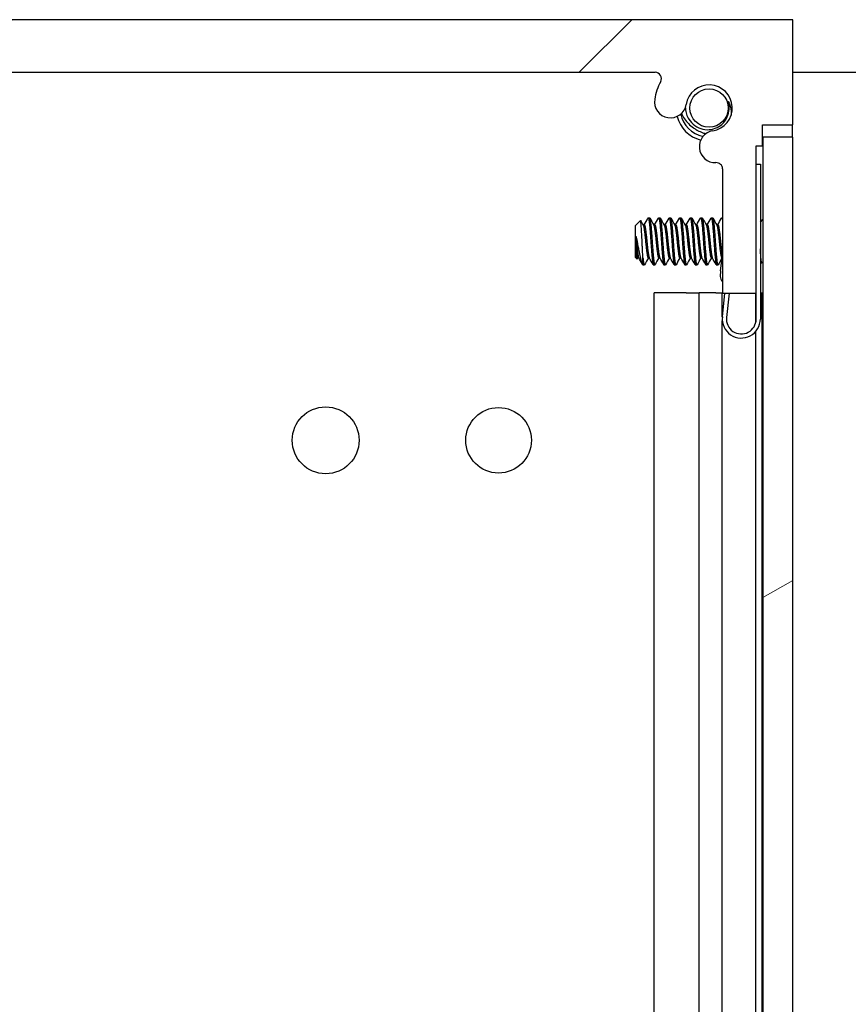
# Model space of a CAD drawing. Header units: millimetres. Extents: x 80 to 2248, y 80 to 1719.
# Tile 56 of 77: x 1197 to 1247, y 1212 to 1271. Entities that reach past the tile are written whole.
import ezdxf

# ---------------------------------------------------------------- set-up
doc = ezdxf.new("R2010")
doc.units = ezdxf.units.MM
doc.header["$LTSCALE"] = 8.333333
for name, color, linetype, lineweight in [('Dimension (ANSI)', 7, 'Continuous', 25), ('Hatch (ANSI)', 7, 'Continuous', 18), ('Visible (ANSI)', 7, 'Continuous', 25)]:
    doc.layers.add(name, color=color, linetype=linetype, lineweight=lineweight)
doc.styles.add('Note Text (ANSI)', font='tahoma.ttf')
doc.dimstyles.new('Default - mm (ANSI)', dxfattribs={"dimscale": 8.333333, "dimtxt": 1.75, "dimasz": 1.5, "dimexe": 2, "dimexo": 1, "dimgap": 0.8, "dimtad": 0, "dimtih": 1, "dimtoh": 1, "dimrnd": 1e-08, "dimzin": 0, "dimdsep": 46, "dimtxsty": 'Note Text (ANSI)', "dimblk": 'Filled-2', "dimcen": 0.09, "dimdle": 10, "dimclrd": 256, "dimclre": 256, "dimclrt": 256, "dimadec": 1, "dimazin": 0, "dimtfac": 1.741714, "dimtofl": 0, "dimtmove": 0, "dimatfit": 3, "dimldrblk": 'Filled-1', "dimfxl": 1, "dimtolj": 1, "dimtzin": 0, "dimlwd": -1, "dimlwe": -1, "dimarcsym": 0})

# ---------------------------------------------------------------- blocks, each defined once
blk = doc.blocks.new('Filled-2')
at = {"color": 0}
for p, q in [((0, 0), (-1, 0.1667)), ((-1, 0.1667), (-1, -0.1667)), ((-1, 0), (0, 0)), ((-1, -0.1667), (0, 0))]:
    blk.add_line(p, q, dxfattribs=at)
at = {"color": 0, "flags": 128}
blk.add_lwpolyline([(-1, -0.1667), (0, 0), (-1, 0.1667), (-1, -0.1667)], dxfattribs=at)
at = {"color": 0}
blk.add_solid([(-1, -0.1667), (0, 0), (-1, 0.1667), (-1, -0.1667)], dxfattribs=at)
blk = doc.blocks.new('*D11')
at = {"layer": 'Defpoints', "color": 0, "transparency": 16777216}
for p in [(1235.148, 1267.975), (1330.294, 1267.975), (1235.148, 563.145)]:
    blk.add_point(p, dxfattribs=at)
at = {"layer": 'Dimension (ANSI)', "transparency": 16777216}
for p, q in [((1243.481, 1267.975), (1346.961, 1267.975)), ((1330.294, 1255.475), (1330.294, 869.857)), ((1330.294, 575.645), (1330.294, 808.862)), ((1243.481, 563.145), (1346.961, 563.145))]:
    blk.add_line(p, q, dxfattribs=at)
at = {"layer": 'Dimension (ANSI)', "transparency": 16777216, "xscale": 12.5, "yscale": 12.5, "zscale": 12.5}
for p, rotation in [((1330.294, 1267.975), 90), ((1330.294, 563.145), 270)]:
    blk.add_blockref('Filled-2', p, dxfattribs=dict(at, rotation=rotation))
at = {"layer": 'Dimension (ANSI)', "transparency": 16777216, "char_height": 14.58333, "attachment_point": 5, "style": 'Note Text (ANSI)'}
for s, insert in [('\\A1; 704.83 mm', (1330.294, 853.651)), ('\\A1;[27.749 in]', (1330.294, 823.153))]:
    blk.add_mtext(s, dxfattribs=dict(at, insert=insert))
blk = doc.blocks.new('Filled-1')
at = {"color": 0}
for p, q in [((0, 0), (-1, 0.3333)), ((-1, 0.3333), (-1, -0.3333)), ((-1, 0), (0, 0)), ((-1, -0.3333), (0, 0))]:
    blk.add_line(p, q, dxfattribs=at)
at = {"color": 0, "flags": 128}
blk.add_lwpolyline([(-1, -0.3333), (0, 0), (-1, 0.3333), (-1, -0.3333)], dxfattribs=at)
at = {"color": 0}
blk.add_solid([(-1, -0.3333), (0, 0), (-1, 0.3333), (-1, -0.3333)], dxfattribs=at)

msp = doc.modelspace()

# ---------------------------------------------------------------- hatches: boundary and pattern name
at = {"layer": 'Hatch (ANSI)'}
h = msp.add_hatch(dxfattribs=at)
h.set_pattern_fill('ANSI31', color=256, scale=211.666667, style=0)
h.set_pattern_definition([(45, (0, 0), (-18.70887, 18.70887), [])])
edge = h.paths.add_edge_path()
edge.add_line((1243.4571, 1264.7995), (1243.4571, 1271.1495))
edge.add_line((1243.4571, 1271.1495), (1155.3191, 1271.1495))
edge.add_line((1155.3191, 1271.1495), (1155.3191, 1264.7995))
edge.add_line((1155.3191, 1264.7995), (1157.1481, 1264.7995))
edge.add_line((1157.1481, 1264.7995), (1157.1481, 1263.5295))
edge.add_line((1157.1481, 1263.5295), (1157.5291, 1263.5295))
edge.add_line((1157.5291, 1263.5295), (1157.5291, 1254.6395))
edge.add_line((1157.5291, 1254.6395), (1159.5611, 1254.6395))
edge.add_line((1159.5611, 1254.6395), (1159.5611, 1262.1382))
edge.add_ellipse((1159.9421, 1262.1382), major_axis=(0, 0.381), ratio=1, start_angle=357.543268, end_angle=450, ccw=False)
edge.add_ellipse((1159.9998, 1263.4832), major_axis=(0.9643, -0.0414), ratio=1, start_angle=270, end_angle=443.339678)
edge.add_ellipse((1160.3741, 1265.8155), major_axis=(-1.3794, 0.2214), ratio=1, start_angle=198.234109, end_angle=450, ccw=False)
edge.add_ellipse((1162.7064, 1266.1898), major_axis=(0.1529, -0.953), ratio=1, start_angle=270, end_angle=450)
edge.add_ellipse((1160.3741, 1265.8155), major_axis=(-0.5272, 3.2854), ratio=1, start_angle=270, end_angle=289.532567)
edge.add_ellipse((1163.6284, 1267.5935), major_axis=(-0.1827, 0.3344), ratio=1, start_angle=331.350379, end_angle=450, ccw=False)
edge.add_line((1163.6284, 1267.9745), (1235.1477, 1267.9745))
edge.add_ellipse((1235.1477, 1267.5935), major_axis=(0.381, 0), ratio=1, start_angle=331.350379, end_angle=450, ccw=False)
edge.add_ellipse((1238.4021, 1265.8155), major_axis=(-1.5953, -2.92), ratio=1, start_angle=270, end_angle=289.532567)
edge.add_ellipse((1236.0697, 1266.1898), major_axis=(-0.1529, -0.953), ratio=1, start_angle=270, end_angle=450)
edge.add_ellipse((1238.4021, 1265.8155), major_axis=(0.2214, 1.3794), ratio=1, start_angle=198.234109, end_angle=450, ccw=False)
edge.add_ellipse((1238.7764, 1263.4832), major_axis=(-0.953, -0.1529), ratio=1, start_angle=270, end_angle=443.339678)
edge.add_ellipse((1238.8341, 1262.1382), major_axis=(0.3806, 0.0163), ratio=1, start_angle=357.543268, end_angle=450, ccw=False)
edge.add_line((1239.2151, 1262.1382), (1239.2151, 1254.6395))
edge.add_line((1239.2151, 1254.6395), (1241.2471, 1254.6395))
edge.add_line((1241.2471, 1254.6395), (1241.2471, 1263.5295))
edge.add_line((1241.2471, 1263.5295), (1241.6281, 1263.5295))
edge.add_line((1241.6281, 1263.5295), (1241.6281, 1264.7995))
edge.add_line((1241.6281, 1264.7995), (1243.4571, 1264.7995))
h = msp.add_hatch(dxfattribs=at)
h.set_pattern_fill('ANSI31', color=256, scale=211.666667, angle=-15, style=0)
h.set_pattern_definition([(30, (0, 0), (-13.22917, 22.9136), [])])
h.paths.add_polyline_path([(1241.6537, 567.0588), (1243.4571, 567.0588), (1243.4571, 1264.0602), (1241.6537, 1264.0602)])

# ---------------------------------------------------------------- linework, layer by layer
at = {"layer": 'Visible (ANSI)'}
for p, q in [((1243.4571, 1271.1495), (1155.3191, 1271.1495)), ((1243.4571, 1264.7995), (1243.4571, 1271.1495)), ((1163.6284, 1267.9745), (1235.1477, 1267.9745)), ((1241.6281, 1263.5295), (1241.6281, 1264.7995)), ((1241.6281, 1264.7995), (1243.4571, 1264.7995)), ((1243.444, 1264.0602), (1243.444, 1264.7995)), ((1241.2471, 1254.6395), (1241.2471, 1263.5295)), ((1241.2471, 1263.5295), (1241.6281, 1263.5295)), ((1243.4571, 1264.0602), (1241.6537, 1264.0602)), ((1241.6537, 1264.0602), (1241.6537, 567.0588)), ((1243.4571, 567.0588), (1243.4571, 1264.0602)), ((1241.2471, 1262.4245), (1241.4971, 1262.4245)), ((1241.4971, 1262.4245), (1241.4971, 1253.0745)), ((1239.2036, 1262.2226), (1239.2051, 1262.2246)), ((1239.206, 1262.2209), (1239.2036, 1262.2226)), ((1239.2151, 1262.1382), (1239.2151, 1254.6395)), ((1233.9321, 1258.7072), (1234.2551, 1259.0302)), ((1234.4182, 1258.7538), (1234.4877, 1258.7538)), ((1234.7258, 1259.1834), (1234.8052, 1259.1834)), ((1235.0532, 1258.7538), (1235.1227, 1258.7538)), ((1235.3608, 1259.1834), (1235.4402, 1259.1834)), ((1235.6882, 1258.7538), (1235.7577, 1258.7538)), ((1235.9958, 1259.1834), (1236.0752, 1259.1834)), ((1236.3232, 1258.7538), (1236.3927, 1258.7538)), ((1236.6308, 1259.1834), (1236.7102, 1259.1834)), ((1236.9582, 1258.7538), (1237.0277, 1258.7538)), ((1237.2658, 1259.1834), (1237.3452, 1259.1834)), ((1237.5932, 1258.7538), (1237.6627, 1258.7538)), ((1237.9008, 1259.1834), (1237.9802, 1259.1834)), ((1238.2282, 1258.7538), (1238.2977, 1258.7538)), ((1238.5358, 1259.1834), (1238.6152, 1259.1834)), ((1238.8632, 1258.7538), (1238.9327, 1258.7538)), ((1239.1708, 1259.1834), (1239.2151, 1259.1834)), ((1241.4971, 1258.9252), (1241.6537, 1259.0818)), ((1233.9321, 1258.7072), (1233.9321, 1256.8149)), ((1233.9787, 1258.0842), (1233.9787, 1257.3163)), ((1233.9321, 1256.8149), (1234.0508, 1256.6961)), ((1234.0908, 1256.7682), (1234.1603, 1256.7682)), ((1234.4083, 1256.3386), (1234.4083, 1256.7644)), ((1234.7258, 1256.7682), (1234.7953, 1256.7682)), ((1235.3608, 1256.7682), (1235.4303, 1256.7682)), ((1235.9958, 1256.7682), (1236.0653, 1256.7682)), ((1236.6308, 1256.7682), (1236.7003, 1256.7682)), ((1237.2658, 1256.7682), (1237.3353, 1256.7682)), ((1237.9008, 1256.7682), (1237.9703, 1256.7682)), ((1238.5358, 1256.7682), (1238.6053, 1256.7682)), ((1239.1004, 1255.9802), (1239.1681, 1256.6096)), ((1239.1681, 1256.6096), (1239.1945, 1256.8557)), ((1239.1708, 1256.7682), (1239.1851, 1256.7682)), ((1241.5735, 1256.5204), (1241.6537, 1256.4402)), ((1234.4083, 1256.3386), (1234.4877, 1256.3386)), ((1235.0433, 1256.3386), (1235.1227, 1256.3386)), ((1235.6783, 1256.3386), (1235.7577, 1256.3386)), ((1236.3133, 1256.3386), (1236.3927, 1256.3386)), ((1236.9483, 1256.3386), (1237.0277, 1256.3386)), ((1237.5833, 1256.3386), (1237.6627, 1256.3386)), ((1238.2183, 1256.3386), (1238.2977, 1256.3386)), ((1238.8533, 1256.3386), (1238.9327, 1256.3386)), ((1239.1004, 1255.9802), (1239.0638, 1255.6392)), ((1237.0096, 1254.6495), (1235.0914, 1254.6495)), ((1235.0914, 1183.2523), (1235.0914, 1254.6495)), ((1237.0096, 1254.6495), (1237.7981, 1254.6495)), ((1238.8046, 1254.6495), (1237.7981, 1254.6495)), ((1237.7981, 1183.5109), (1237.7981, 1254.6495)), ((1238.8046, 1254.6495), (1239.202, 1254.6495)), ((1239.202, 1254.6495), (1239.2151, 1254.6495)), ((1239.202, 1253.1806), (1239.202, 1254.6495)), ((1239.2036, 1253.1974), (1239.3586, 1254.6395)), ((1239.2151, 1254.6395), (1241.2471, 1254.6395)), ((1239.6101, 1254.6395), (1239.4522, 1253.1707)), ((1241.234, 1252.9215), (1241.234, 1254.6395)), ((1241.2471, 1253.0745), (1241.2471, 1254.6395)), ((1241.4971, 1254.6495), (1241.615, 1254.6495)), ((1241.615, 1254.6495), (1241.6537, 1254.6495)), ((1241.615, 1183.5416), (1241.615, 1254.6495)), ((1239.202, 1185.5095), (1239.202, 1252.9685)), ((1241.234, 1185.5095), (1241.234, 1252.3425))]:
    msp.add_line(p, q, dxfattribs=at)
for centre, radius in [((1238.4021, 1265.8155), 1.1573), ((1215.25, 1245.7495), 2.0193), ((1225.6894, 1245.7495), 1.981)]:
    msp.add_circle(centre, radius, dxfattribs=at)
for centre, radius, start, end in [((1235.1477, 1267.5935), 0.381, 331.350379, 90), ((1238.4021, 1265.8155), 3.3274, 151.350379, 170.882946), ((1238.4021, 1265.8155), 1.397, 279.117054, 170.882946), ((1236.0697, 1266.1898), 0.9652, 170.882946, 350.882946), ((1238.4021, 1265.8155), 1.2156, 333.644372, 18.644372), ((1238.4021, 1265.8155), 2, 194.636217, 255.363783), ((1238.4021, 1265.8155), 1.7526, 192.076077, 257.923923), ((1238.7764, 1263.4832), 0.9652, 99.117054, 272.456732), ((1238.8341, 1262.1382), 0.381, 0, 92.456732), ((1239.6566, 1255.7317), 0.6, 188.865854, 222.617192), ((1240.3471, 1253.0745), 1.15, 173.865854, 0), ((1240.3471, 1253.0745), 0.9, 173.865854, 0)]:
    msp.add_arc(centre, radius, start, end, dxfattribs=at)
for points in [[(1239.5539, 1266.2041), (1239.6288, 1266.0845), (1239.6809, 1265.9544), (1239.7094, 1265.8155)], [(1236.9677, 1265.8359), (1236.968, 1265.829), (1236.9683, 1265.8222), (1236.9686, 1265.8155)], [(1239.7094, 1265.8155), (1239.7274, 1265.7282), (1239.7512, 1265.574), (1239.729, 1265.3786)], [(1234.2651, 1259.0264), (1234.3192, 1258.9297), (1234.3735, 1258.8331), (1234.428, 1258.7366)], [(1234.4778, 1258.7538), (1234.5561, 1258.8927), (1234.634, 1259.0318), (1234.7119, 1259.171)], [(1234.8191, 1259.171), (1234.9002, 1259.0261), (1234.9814, 1258.8812), (1235.063, 1258.7366)], [(1235.1128, 1258.7538), (1235.1911, 1258.8927), (1235.269, 1259.0318), (1235.3469, 1259.171)], [(1235.4541, 1259.171), (1235.5352, 1259.0261), (1235.6164, 1258.8812), (1235.698, 1258.7366)], [(1235.7478, 1258.7538), (1235.8261, 1258.8927), (1235.904, 1259.0318), (1235.9819, 1259.171)], [(1236.0891, 1259.171), (1236.1702, 1259.0261), (1236.2514, 1258.8812), (1236.333, 1258.7366)], [(1236.3828, 1258.7538), (1236.4611, 1258.8927), (1236.539, 1259.0318), (1236.6169, 1259.171)], [(1236.7241, 1259.171), (1236.8052, 1259.0261), (1236.8864, 1258.8812), (1236.968, 1258.7366)], [(1237.0178, 1258.7538), (1237.0961, 1258.8927), (1237.174, 1259.0318), (1237.2519, 1259.171)], [(1237.3591, 1259.171), (1237.4402, 1259.0261), (1237.5214, 1258.8812), (1237.603, 1258.7366)], [(1237.6528, 1258.7538), (1237.7311, 1258.8927), (1237.809, 1259.0318), (1237.8869, 1259.171)], [(1237.9941, 1259.171), (1238.0752, 1259.0261), (1238.1564, 1258.8812), (1238.238, 1258.7366)], [(1238.2878, 1258.7538), (1238.3661, 1258.8927), (1238.444, 1259.0318), (1238.5219, 1259.171)], [(1238.6291, 1259.171), (1238.7102, 1259.0261), (1238.7914, 1258.8812), (1238.873, 1258.7366)], [(1238.9228, 1258.7538), (1239.0011, 1258.8927), (1239.079, 1259.0318), (1239.1569, 1259.171)], [(1241.6384, 1259.0666), (1241.6435, 1259.0757), (1241.6486, 1259.0847), (1241.6537, 1259.0938)], [(1233.9787, 1258.0842), (1234.0054, 1257.9854), (1234.03, 1257.8756), (1234.0521, 1257.761)], [(1234.1007, 1256.7682), (1234.088, 1256.7456), (1234.0753, 1256.723), (1234.0626, 1256.7004)], [(1234.3763, 1256.3833), (1234.3012, 1256.5175), (1234.2261, 1256.6516), (1234.1505, 1256.7855)], [(1234.7357, 1256.7682), (1234.6574, 1256.6293), (1234.5795, 1256.4902), (1234.5016, 1256.351)], [(1235.0294, 1256.351), (1234.9483, 1256.496), (1234.8671, 1256.6408), (1234.7855, 1256.7855)], [(1235.3707, 1256.7682), (1235.2924, 1256.6293), (1235.2145, 1256.4902), (1235.1366, 1256.351)], [(1235.6644, 1256.351), (1235.5833, 1256.496), (1235.5021, 1256.6408), (1235.4205, 1256.7855)], [(1236.0057, 1256.7682), (1235.9274, 1256.6293), (1235.8495, 1256.4902), (1235.7716, 1256.351)], [(1236.2994, 1256.351), (1236.2183, 1256.496), (1236.1371, 1256.6408), (1236.0555, 1256.7855)], [(1236.6407, 1256.7682), (1236.5624, 1256.6293), (1236.4845, 1256.4902), (1236.4066, 1256.351)], [(1236.9344, 1256.351), (1236.8533, 1256.496), (1236.7721, 1256.6408), (1236.6905, 1256.7855)], [(1237.2757, 1256.7682), (1237.1974, 1256.6293), (1237.1195, 1256.4902), (1237.0416, 1256.351)], [(1237.5694, 1256.351), (1237.4883, 1256.496), (1237.4071, 1256.6408), (1237.3255, 1256.7855)], [(1237.9107, 1256.7682), (1237.8324, 1256.6293), (1237.7545, 1256.4902), (1237.6766, 1256.351)], [(1238.2044, 1256.351), (1238.1233, 1256.496), (1238.0421, 1256.6408), (1237.9605, 1256.7855)], [(1238.5457, 1256.7682), (1238.4674, 1256.6293), (1238.3895, 1256.4902), (1238.3116, 1256.351)], [(1238.8394, 1256.351), (1238.7583, 1256.496), (1238.6771, 1256.6408), (1238.5955, 1256.7855)], [(1239.1807, 1256.7682), (1239.1024, 1256.6293), (1239.0245, 1256.4902), (1238.9466, 1256.351)], [(1241.5786, 1256.5153), (1241.5514, 1256.4668), (1241.5242, 1256.4182), (1241.4971, 1256.3697)]]:
    msp.add_open_spline(points, degree=3, dxfattribs=at)
for points, knots in [([(1236.7262, 1265.4823), (1236.835, 1265.2572), (1236.9806, 1265.0504), (1237.2491, 1264.7786), (1237.3471, 1264.6949), (1237.496, 1264.5882), (1237.5409, 1264.5584), (1237.5973, 1264.5236), (1237.6079, 1264.5173), (1237.6231, 1264.5083), (1237.6277, 1264.5056), (1237.6357, 1264.5009), (1237.6391, 1264.4989), (1237.6457, 1264.4951), (1237.6488, 1264.4933), (1237.6562, 1264.4891), (1237.6605, 1264.4867), (1237.6753, 1264.4784), (1237.6858, 1264.4726), (1237.8001, 1264.4107), (1237.9081, 1264.3627), (1238.0848, 1264.2999), (1238.1485, 1264.2807), (1238.21, 1264.2647)], [-0.20828692, -0.20828692, -0.20828692, -0.20828692, -0.16037519, -0.16037519, -0.1357902, -0.1357902, -0.12553662, -0.12553662, -0.1232027, -0.1232027, -0.12218422, -0.12218422, -0.12143653, -0.12143653, -0.12074769, -0.12074769, -0.11981568, -0.11981568, -0.11753587, -0.11753587, -0.09516844, -0.09516844, -0.08204301, -0.08204301, -0.08204301, -0.08204301]), ([(1236.9686, 1265.8155), (1236.9766, 1265.6669), (1237.0054, 1265.5482), (1237.0735, 1265.3415), (1237.1241, 1265.235), (1237.2768, 1264.9965), (1237.3968, 1264.8635), (1237.6923, 1264.6527), (1237.8555, 1264.5796), (1238.1884, 1264.5042), (1238.3659, 1264.4949), (1238.7039, 1264.5542), (1238.8542, 1264.611), (1239.1277, 1264.778), (1239.2254, 1264.8735), (1239.3743, 1265.0465), (1239.4422, 1265.1569), (1239.4913, 1265.2759)], [-0.25808674, -0.25808674, -0.25808674, -0.25808674, -0.23478538, -0.23478538, -0.20745079, -0.20745079, -0.16890819, -0.16890819, -0.13215384, -0.13215384, -0.09808162, -0.09808162, -0.06858842, -0.06858842, -0.0387126, -0.0387126, 0, 0, 0, 0]), ([(1234.3572, 1257.761), (1234.3504, 1257.9193), (1234.3444, 1258.0435), (1234.3335, 1258.2529), (1234.3275, 1258.3598), (1234.313, 1258.5956), (1234.3045, 1258.7143), (1234.2926, 1258.8546), (1234.2889, 1258.8956), (1234.277, 1258.995), (1234.2684, 1259.0301), (1234.258, 1259.0323), (1234.2566, 1259.0317), (1234.2551, 1259.0302)], [-0.3275077, -0.3275077, -0.3275077, -0.3275077, -0.298679, -0.298679, -0.26513723, -0.26513723, -0.21824944, -0.21824944, -0.19498337, -0.19498337, -0.1484776, -0.1484776, -0.14089425, -0.14089425, -0.14089425, -0.14089425]), ([(1234.0521, 1257.761), (1234.0622, 1257.7088), (1234.0814, 1257.61), (1234.1255, 1257.3896), (1234.144, 1257.2986), (1234.1908, 1257.0716), (1234.2184, 1256.9415), (1234.2786, 1256.6722), (1234.3036, 1256.5716), (1234.3531, 1256.4219), (1234.381, 1256.3659), (1234.4083, 1256.3386)], [-0.16946906, -0.16946906, -0.16946906, -0.16946906, -0.14210049, -0.14210049, -0.12254616, -0.12254616, -0.09176944, -0.09176944, -0.05039984, -0.05039984, 0, 0, 0, 0]), ([(1234.4083, 1256.7644), (1234.3999, 1256.9005), (1234.3911, 1257.0574), (1234.3823, 1257.228), (1234.378, 1257.3134), (1234.3737, 1257.4006), (1234.3695, 1257.4898), (1234.3653, 1257.579), (1234.3611, 1257.6709), (1234.3572, 1257.761)], [0, 0, 0, 0, 0.0005404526, 0.0005404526, 0.0005404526, 0.0008106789, 0.0008106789, 0.0008106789, 0.0010809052, 0.0010809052, 0.0010809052, 0.0010809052]), ([(1234.0626, 1256.7004), (1234.0569, 1256.6903), (1234.051, 1256.692), (1234.0361, 1256.7263), (1234.0272, 1256.7746), (1234.0111, 1256.9181), (1234.0044, 1256.9958), (1233.9924, 1257.1378), (1233.9856, 1257.2239), (1233.9787, 1257.3163)], [-0.09938098, -0.09938098, -0.09938098, -0.09938098, -0.08213524, -0.08213524, -0.055703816, -0.055703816, -0.030124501, -0.030124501, 0, 0, 0, 0]), ([(1241.5735, 1256.5204), (1241.5655, 1256.5283), (1241.5576, 1256.5615), (1241.5435, 1256.6671), (1241.5363, 1256.7449), (1241.5181, 1256.9828), (1241.5091, 1257.1141), (1241.499, 1257.2744), (1241.498, 1257.2903), (1241.4971, 1257.3063)], [-0.52990335, -0.52990335, -0.52990335, -0.52990335, -0.4386463, -0.4386463, -0.36077455, -0.36077455, -0.29338338, -0.29338338, -0.28602497, -0.28602497, -0.28602497, -0.28602497])]:
    msp.add_open_spline(points, degree=3, knots=knots, dxfattribs=at)
for points, weights, knots in [([(1234.4877, 1258.7538), (1234.516, 1258.7538), (1234.5406, 1258.6208), (1234.5935, 1258.3342), (1234.6464, 1257.761), (1234.6994, 1257.1878), (1234.7523, 1256.9012), (1234.7679, 1256.8168), (1234.7855, 1256.7855)], [0.933012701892, 0.933012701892, 1, 0.866025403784, 1, 0.866025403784, 1, 0.956426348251, 0.941196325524], [0.078125, 0.078125, 0.078125, 0.083333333, 0.083333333, 0.09375, 0.09375, 0.104166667, 0.104166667, 0.107554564, 0.107554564, 0.107554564]), ([(1234.7119, 1259.171), (1234.7475, 1259.2348), (1234.7787, 1258.9929), (1234.8316, 1258.5822), (1234.8846, 1257.761)], [0.937106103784, 0.916453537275, 1, 0.866025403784, 1], [0.076837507, 0.076837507, 0.076837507, 0.083333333, 0.083333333, 0.09375, 0.09375, 0.09375]), ([(1234.8052, 1259.1834), (1234.8335, 1259.1834), (1234.8581, 1258.9929), (1234.911, 1258.5822), (1234.9639, 1257.761)], [0.933012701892, 0.933012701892, 1, 0.866025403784, 1], [0.140625, 0.140625, 0.140625, 0.145833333, 0.145833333, 0.15625, 0.15625, 0.15625]), ([(1235.1227, 1258.7538), (1235.151, 1258.7538), (1235.1756, 1258.6208), (1235.2285, 1258.3342), (1235.2814, 1257.761), (1235.3344, 1257.1878), (1235.3873, 1256.9012), (1235.4029, 1256.8168), (1235.4205, 1256.7855)], [0.933012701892, 0.933012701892, 1, 0.866025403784, 1, 0.866025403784, 1, 0.956426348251, 0.941196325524], [0.140625, 0.140625, 0.140625, 0.145833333, 0.145833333, 0.15625, 0.15625, 0.166666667, 0.166666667, 0.170054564, 0.170054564, 0.170054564]), ([(1235.3469, 1259.171), (1235.3825, 1259.2348), (1235.4137, 1258.9929), (1235.4666, 1258.5822), (1235.5196, 1257.761)], [0.937106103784, 0.916453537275, 1, 0.866025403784, 1], [0.139337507, 0.139337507, 0.139337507, 0.145833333, 0.145833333, 0.15625, 0.15625, 0.15625]), ([(1235.4402, 1259.1834), (1235.4685, 1259.1834), (1235.4931, 1258.9929), (1235.546, 1258.5822), (1235.5989, 1257.761)], [0.933012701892, 0.933012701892, 1, 0.866025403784, 1], [0.203125, 0.203125, 0.203125, 0.208333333, 0.208333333, 0.21875, 0.21875, 0.21875]), ([(1235.7577, 1258.7538), (1235.786, 1258.7538), (1235.8106, 1258.6208), (1235.8635, 1258.3342), (1235.9164, 1257.761), (1235.9694, 1257.1878), (1236.0223, 1256.9012), (1236.0379, 1256.8168), (1236.0555, 1256.7855)], [0.933012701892, 0.933012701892, 1, 0.866025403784, 1, 0.866025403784, 1, 0.956426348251, 0.941196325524], [0.203125, 0.203125, 0.203125, 0.208333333, 0.208333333, 0.21875, 0.21875, 0.229166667, 0.229166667, 0.232554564, 0.232554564, 0.232554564]), ([(1235.9819, 1259.171), (1236.0175, 1259.2348), (1236.0487, 1258.9929), (1236.1016, 1258.5822), (1236.1546, 1257.761)], [0.937106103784, 0.916453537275, 1, 0.866025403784, 1], [0.201837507, 0.201837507, 0.201837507, 0.208333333, 0.208333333, 0.21875, 0.21875, 0.21875]), ([(1236.0752, 1259.1834), (1236.1035, 1259.1834), (1236.1281, 1258.9929), (1236.181, 1258.5822), (1236.2339, 1257.761)], [0.933012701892, 0.933012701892, 1, 0.866025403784, 1], [0.265625, 0.265625, 0.265625, 0.270833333, 0.270833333, 0.28125, 0.28125, 0.28125]), ([(1236.3927, 1258.7538), (1236.421, 1258.7538), (1236.4456, 1258.6208), (1236.4985, 1258.3342), (1236.5514, 1257.761), (1236.6044, 1257.1878), (1236.6573, 1256.9012), (1236.6729, 1256.8168), (1236.6905, 1256.7855)], [0.933012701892, 0.933012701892, 1, 0.866025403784, 1, 0.866025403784, 1, 0.956426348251, 0.941196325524], [0.265625, 0.265625, 0.265625, 0.270833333, 0.270833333, 0.28125, 0.28125, 0.291666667, 0.291666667, 0.295054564, 0.295054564, 0.295054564]), ([(1236.6169, 1259.171), (1236.6525, 1259.2348), (1236.6837, 1258.9929), (1236.7366, 1258.5822), (1236.7896, 1257.761)], [0.937106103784, 0.916453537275, 1, 0.866025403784, 1], [0.264337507, 0.264337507, 0.264337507, 0.270833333, 0.270833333, 0.28125, 0.28125, 0.28125]), ([(1236.7102, 1259.1834), (1236.7385, 1259.1834), (1236.7631, 1258.9929), (1236.816, 1258.5822), (1236.8689, 1257.761)], [0.933012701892, 0.933012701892, 1, 0.866025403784, 1], [0.328125, 0.328125, 0.328125, 0.333333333, 0.333333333, 0.34375, 0.34375, 0.34375]), ([(1237.0277, 1258.7538), (1237.056, 1258.7538), (1237.0806, 1258.6208), (1237.1335, 1258.3342), (1237.1864, 1257.761), (1237.2394, 1257.1878), (1237.2923, 1256.9012), (1237.3079, 1256.8168), (1237.3255, 1256.7855)], [0.933012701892, 0.933012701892, 1, 0.866025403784, 1, 0.866025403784, 1, 0.956426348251, 0.941196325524], [0.328125, 0.328125, 0.328125, 0.333333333, 0.333333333, 0.34375, 0.34375, 0.354166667, 0.354166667, 0.357554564, 0.357554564, 0.357554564]), ([(1237.2519, 1259.171), (1237.2875, 1259.2348), (1237.3187, 1258.9929), (1237.3716, 1258.5822), (1237.4246, 1257.761)], [0.937106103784, 0.916453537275, 1, 0.866025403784, 1], [0.326837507, 0.326837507, 0.326837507, 0.333333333, 0.333333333, 0.34375, 0.34375, 0.34375]), ([(1237.3452, 1259.1834), (1237.3735, 1259.1834), (1237.3981, 1258.9929), (1237.451, 1258.5822), (1237.5039, 1257.761)], [0.933012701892, 0.933012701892, 1, 0.866025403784, 1], [0.390625, 0.390625, 0.390625, 0.395833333, 0.395833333, 0.40625, 0.40625, 0.40625]), ([(1237.6627, 1258.7538), (1237.691, 1258.7538), (1237.7156, 1258.6208), (1237.7685, 1258.3342), (1237.8214, 1257.761), (1237.8744, 1257.1878), (1237.9273, 1256.9012), (1237.9429, 1256.8168), (1237.9605, 1256.7855)], [0.933012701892, 0.933012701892, 1, 0.866025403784, 1, 0.866025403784, 1, 0.956426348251, 0.941196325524], [0.390625, 0.390625, 0.390625, 0.395833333, 0.395833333, 0.40625, 0.40625, 0.416666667, 0.416666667, 0.420054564, 0.420054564, 0.420054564]), ([(1237.8869, 1259.171), (1237.9225, 1259.2348), (1237.9537, 1258.9929), (1238.0066, 1258.5822), (1238.0596, 1257.761)], [0.937106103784, 0.916453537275, 1, 0.866025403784, 1], [0.389337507, 0.389337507, 0.389337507, 0.395833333, 0.395833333, 0.40625, 0.40625, 0.40625]), ([(1237.9802, 1259.1834), (1238.0085, 1259.1834), (1238.0331, 1258.9929), (1238.086, 1258.5822), (1238.1389, 1257.761)], [0.933012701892, 0.933012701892, 1, 0.866025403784, 1], [0.453125, 0.453125, 0.453125, 0.458333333, 0.458333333, 0.46875, 0.46875, 0.46875]), ([(1238.2977, 1258.7538), (1238.326, 1258.7538), (1238.3506, 1258.6208), (1238.4035, 1258.3342), (1238.4564, 1257.761), (1238.5094, 1257.1878), (1238.5623, 1256.9012), (1238.5779, 1256.8168), (1238.5955, 1256.7855)], [0.933012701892, 0.933012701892, 1, 0.866025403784, 1, 0.866025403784, 1, 0.956426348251, 0.941196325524], [0.453125, 0.453125, 0.453125, 0.458333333, 0.458333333, 0.46875, 0.46875, 0.479166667, 0.479166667, 0.482554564, 0.482554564, 0.482554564]), ([(1238.5219, 1259.171), (1238.5575, 1259.2348), (1238.5887, 1258.9929), (1238.6416, 1258.5822), (1238.6946, 1257.761)], [0.937106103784, 0.916453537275, 1, 0.866025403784, 1], [0.451837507, 0.451837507, 0.451837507, 0.458333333, 0.458333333, 0.46875, 0.46875, 0.46875]), ([(1238.6152, 1259.1834), (1238.6435, 1259.1834), (1238.6681, 1258.9929), (1238.721, 1258.5822), (1238.7739, 1257.761)], [0.933012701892, 0.933012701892, 1, 0.866025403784, 1], [0.515625, 0.515625, 0.515625, 0.520833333, 0.520833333, 0.53125, 0.53125, 0.53125]), ([(1238.9327, 1258.7538), (1238.961, 1258.7538), (1238.9856, 1258.6208), (1239.0385, 1258.3342), (1239.0914, 1257.761), (1239.1444, 1257.1878), (1239.1973, 1256.9012), (1239.2, 1256.8865), (1239.2028, 1256.8733)], [0.933012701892, 0.933012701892, 1, 0.866025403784, 1, 0.866025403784, 1, 0.992098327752, 0.985128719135], [0.515625, 0.515625, 0.515625, 0.520833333, 0.520833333, 0.53125, 0.53125, 0.541666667, 0.541666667, 0.54228103, 0.54228103, 0.54228103]), ([(1234.428, 1258.7366), (1234.4456, 1258.7052), (1234.4612, 1258.6208), (1234.5141, 1258.3342), (1234.5671, 1257.761), (1234.62, 1257.1878), (1234.6729, 1256.9012), (1234.6975, 1256.7682), (1234.7258, 1256.7682)], [0.941196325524, 0.956426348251, 1, 0.866025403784, 1, 0.866025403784, 1, 0.933012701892, 0.933012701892], [0.079945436, 0.079945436, 0.079945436, 0.083333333, 0.083333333, 0.09375, 0.09375, 0.104166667, 0.104166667, 0.109375, 0.109375, 0.109375]), ([(1235.063, 1258.7366), (1235.0806, 1258.7052), (1235.0962, 1258.6208), (1235.1491, 1258.3342), (1235.2021, 1257.761), (1235.255, 1257.1878), (1235.3079, 1256.9012), (1235.3325, 1256.7682), (1235.3608, 1256.7682)], [0.941196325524, 0.956426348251, 1, 0.866025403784, 1, 0.866025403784, 1, 0.933012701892, 0.933012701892], [0.142445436, 0.142445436, 0.142445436, 0.145833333, 0.145833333, 0.15625, 0.15625, 0.166666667, 0.166666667, 0.171875, 0.171875, 0.171875]), ([(1235.698, 1258.7366), (1235.7156, 1258.7052), (1235.7312, 1258.6208), (1235.7841, 1258.3342), (1235.8371, 1257.761), (1235.89, 1257.1878), (1235.9429, 1256.9012), (1235.9675, 1256.7682), (1235.9958, 1256.7682)], [0.941196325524, 0.956426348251, 1, 0.866025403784, 1, 0.866025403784, 1, 0.933012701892, 0.933012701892], [0.204945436, 0.204945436, 0.204945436, 0.208333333, 0.208333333, 0.21875, 0.21875, 0.229166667, 0.229166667, 0.234375, 0.234375, 0.234375]), ([(1236.333, 1258.7366), (1236.3506, 1258.7052), (1236.3662, 1258.6208), (1236.4191, 1258.3342), (1236.4721, 1257.761), (1236.525, 1257.1878), (1236.5779, 1256.9012), (1236.6025, 1256.7682), (1236.6308, 1256.7682)], [0.941196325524, 0.956426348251, 1, 0.866025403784, 1, 0.866025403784, 1, 0.933012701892, 0.933012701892], [0.267445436, 0.267445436, 0.267445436, 0.270833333, 0.270833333, 0.28125, 0.28125, 0.291666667, 0.291666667, 0.296875, 0.296875, 0.296875]), ([(1236.968, 1258.7366), (1236.9856, 1258.7052), (1237.0012, 1258.6208), (1237.0541, 1258.3342), (1237.1071, 1257.761), (1237.16, 1257.1878), (1237.2129, 1256.9012), (1237.2375, 1256.7682), (1237.2658, 1256.7682)], [0.941196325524, 0.956426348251, 1, 0.866025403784, 1, 0.866025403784, 1, 0.933012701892, 0.933012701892], [0.329945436, 0.329945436, 0.329945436, 0.333333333, 0.333333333, 0.34375, 0.34375, 0.354166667, 0.354166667, 0.359375, 0.359375, 0.359375]), ([(1237.603, 1258.7366), (1237.6206, 1258.7052), (1237.6362, 1258.6208), (1237.6891, 1258.3342), (1237.7421, 1257.761), (1237.795, 1257.1878), (1237.8479, 1256.9012), (1237.8725, 1256.7682), (1237.9008, 1256.7682)], [0.941196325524, 0.956426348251, 1, 0.866025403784, 1, 0.866025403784, 1, 0.933012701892, 0.933012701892], [0.392445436, 0.392445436, 0.392445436, 0.395833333, 0.395833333, 0.40625, 0.40625, 0.416666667, 0.416666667, 0.421875, 0.421875, 0.421875]), ([(1238.238, 1258.7366), (1238.2556, 1258.7052), (1238.2712, 1258.6208), (1238.3241, 1258.3342), (1238.3771, 1257.761), (1238.43, 1257.1878), (1238.4829, 1256.9012), (1238.5075, 1256.7682), (1238.5358, 1256.7682)], [0.941196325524, 0.956426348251, 1, 0.866025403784, 1, 0.866025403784, 1, 0.933012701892, 0.933012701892], [0.454945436, 0.454945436, 0.454945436, 0.458333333, 0.458333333, 0.46875, 0.46875, 0.479166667, 0.479166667, 0.484375, 0.484375, 0.484375]), ([(1238.873, 1258.7366), (1238.8906, 1258.7052), (1238.9062, 1258.6208), (1238.9591, 1258.3342), (1239.0121, 1257.761), (1239.065, 1257.1878), (1239.1179, 1256.9012), (1239.1425, 1256.7682), (1239.1708, 1256.7682)], [0.941196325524, 0.956426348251, 1, 0.866025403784, 1, 0.866025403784, 1, 0.933012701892, 0.933012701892], [0.517445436, 0.517445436, 0.517445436, 0.520833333, 0.520833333, 0.53125, 0.53125, 0.541666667, 0.541666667, 0.546875, 0.546875, 0.546875]), ([(1233.9787, 1258.0842), (1233.9961, 1257.9271), (1234.0114, 1257.761), (1234.0644, 1257.1878), (1234.1173, 1256.9012), (1234.1329, 1256.8168), (1234.1505, 1256.7855)], [0.941670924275, 0.957095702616, 1, 0.866025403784, 1, 0.956426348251, 0.941196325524], [0.027914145, 0.027914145, 0.027914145, 0.03125, 0.03125, 0.041666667, 0.041666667, 0.045054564, 0.045054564, 0.045054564]), ([(1234.8846, 1257.761), (1234.9375, 1256.9398), (1234.9904, 1256.5292), (1235.015, 1256.3386), (1235.0433, 1256.3386)], [1, 0.866025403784, 1, 0.933012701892, 0.933012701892], [0.09375, 0.09375, 0.09375, 0.104166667, 0.104166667, 0.109375, 0.109375, 0.109375]), ([(1234.9639, 1257.761), (1235.0169, 1256.9398), (1235.0698, 1256.5292), (1235.101, 1256.2872), (1235.1366, 1256.351)], [1, 0.866025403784, 1, 0.916453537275, 0.937106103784], [0.15625, 0.15625, 0.15625, 0.166666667, 0.166666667, 0.173162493, 0.173162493, 0.173162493]), ([(1235.5196, 1257.761), (1235.5725, 1256.9398), (1235.6254, 1256.5292), (1235.65, 1256.3386), (1235.6783, 1256.3386)], [1, 0.866025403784, 1, 0.933012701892, 0.933012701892], [0.15625, 0.15625, 0.15625, 0.166666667, 0.166666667, 0.171875, 0.171875, 0.171875]), ([(1235.5989, 1257.761), (1235.6519, 1256.9398), (1235.7048, 1256.5292), (1235.736, 1256.2872), (1235.7716, 1256.351)], [1, 0.866025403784, 1, 0.916453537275, 0.937106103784], [0.21875, 0.21875, 0.21875, 0.229166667, 0.229166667, 0.235662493, 0.235662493, 0.235662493]), ([(1236.1546, 1257.761), (1236.2075, 1256.9398), (1236.2604, 1256.5292), (1236.285, 1256.3386), (1236.3133, 1256.3386)], [1, 0.866025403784, 1, 0.933012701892, 0.933012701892], [0.21875, 0.21875, 0.21875, 0.229166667, 0.229166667, 0.234375, 0.234375, 0.234375]), ([(1236.2339, 1257.761), (1236.2869, 1256.9398), (1236.3398, 1256.5292), (1236.371, 1256.2872), (1236.4066, 1256.351)], [1, 0.866025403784, 1, 0.916453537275, 0.937106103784], [0.28125, 0.28125, 0.28125, 0.291666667, 0.291666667, 0.298162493, 0.298162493, 0.298162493]), ([(1236.7896, 1257.761), (1236.8425, 1256.9398), (1236.8954, 1256.5292), (1236.92, 1256.3386), (1236.9483, 1256.3386)], [1, 0.866025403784, 1, 0.933012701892, 0.933012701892], [0.28125, 0.28125, 0.28125, 0.291666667, 0.291666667, 0.296875, 0.296875, 0.296875]), ([(1236.8689, 1257.761), (1236.9219, 1256.9398), (1236.9748, 1256.5292), (1237.006, 1256.2872), (1237.0416, 1256.351)], [1, 0.866025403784, 1, 0.916453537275, 0.937106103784], [0.34375, 0.34375, 0.34375, 0.354166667, 0.354166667, 0.360662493, 0.360662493, 0.360662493]), ([(1237.4246, 1257.761), (1237.4775, 1256.9398), (1237.5304, 1256.5292), (1237.555, 1256.3386), (1237.5833, 1256.3386)], [1, 0.866025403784, 1, 0.933012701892, 0.933012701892], [0.34375, 0.34375, 0.34375, 0.354166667, 0.354166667, 0.359375, 0.359375, 0.359375]), ([(1237.5039, 1257.761), (1237.5569, 1256.9398), (1237.6098, 1256.5292), (1237.641, 1256.2872), (1237.6766, 1256.351)], [1, 0.866025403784, 1, 0.916453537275, 0.937106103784], [0.40625, 0.40625, 0.40625, 0.416666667, 0.416666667, 0.423162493, 0.423162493, 0.423162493]), ([(1238.0596, 1257.761), (1238.1125, 1256.9398), (1238.1654, 1256.5292), (1238.19, 1256.3386), (1238.2183, 1256.3386)], [1, 0.866025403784, 1, 0.933012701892, 0.933012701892], [0.40625, 0.40625, 0.40625, 0.416666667, 0.416666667, 0.421875, 0.421875, 0.421875]), ([(1238.1389, 1257.761), (1238.1919, 1256.9398), (1238.2448, 1256.5292), (1238.276, 1256.2872), (1238.3116, 1256.351)], [1, 0.866025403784, 1, 0.916453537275, 0.937106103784], [0.46875, 0.46875, 0.46875, 0.479166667, 0.479166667, 0.485662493, 0.485662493, 0.485662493]), ([(1238.6946, 1257.761), (1238.7475, 1256.9398), (1238.8004, 1256.5292), (1238.825, 1256.3386), (1238.8533, 1256.3386)], [1, 0.866025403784, 1, 0.933012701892, 0.933012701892], [0.46875, 0.46875, 0.46875, 0.479166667, 0.479166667, 0.484375, 0.484375, 0.484375]), ([(1238.7739, 1257.761), (1238.8269, 1256.9398), (1238.8798, 1256.5292), (1238.911, 1256.2872), (1238.9466, 1256.351)], [1, 0.866025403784, 1, 0.916453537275, 0.937106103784], [0.53125, 0.53125, 0.53125, 0.541666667, 0.541666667, 0.548162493, 0.548162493, 0.548162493]), ([(1233.9787, 1257.3163), (1234.0104, 1257.0501), (1234.0379, 1256.9012), (1234.0625, 1256.7682), (1234.0908, 1256.7682)], [0.933829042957, 0.925617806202, 1, 0.933012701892, 0.933012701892], [0.035883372, 0.035883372, 0.035883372, 0.041666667, 0.041666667, 0.046875, 0.046875, 0.046875]), ([(1234.4083, 1256.7644), (1234.4223, 1256.6261), (1234.4348, 1256.5292), (1234.466, 1256.2872), (1234.5016, 1256.351)], [0.948065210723, 0.96476686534, 1, 0.916453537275, 0.937106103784], [0.1014272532, 0.1014272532, 0.1014272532, 0.1041666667, 0.1041666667, 0.1106624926, 0.1106624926, 0.1106624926])]:
    msp.add_rational_spline(points, weights, degree=2, knots=knots, dxfattribs=at)
msp.add_rational_spline([(1239.1569, 1259.171), (1239.1872, 1259.2253), (1239.2151, 1259.0531)], [0.937106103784, 0.919473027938, 0.977797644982], degree=2, dxfattribs=at)

# ---------------------------------------------------------------- dimensions: what is measured, and where the dimension line sits
at = {"layer": 'Dimension (ANSI)'}
dim = msp.add_linear_dim(base=(1330.294, 1267.9745), p1=(1235.1477, 563.1445), p2=(1235.1477, 1267.9745), angle=90, text=' <> mm\\X[27.749 in]', dimstyle='Default - mm (ANSI)', override={"dimgap": 0.8, "dimdec": 2, "dimpost": '', "dimtol": 0, "dimlim": 0, "dimtp": 0, "dimtm": 0, "dimtdec": 2, "dimatfit": 1}, dxfattribs=at)
dim.commit()
dim.dimension.update_dxf_attribs({"geometry": '*D11', "text_midpoint": (1330.294, 839.3595), "dimtype": 160})

doc.saveas('drawing.dxf')
